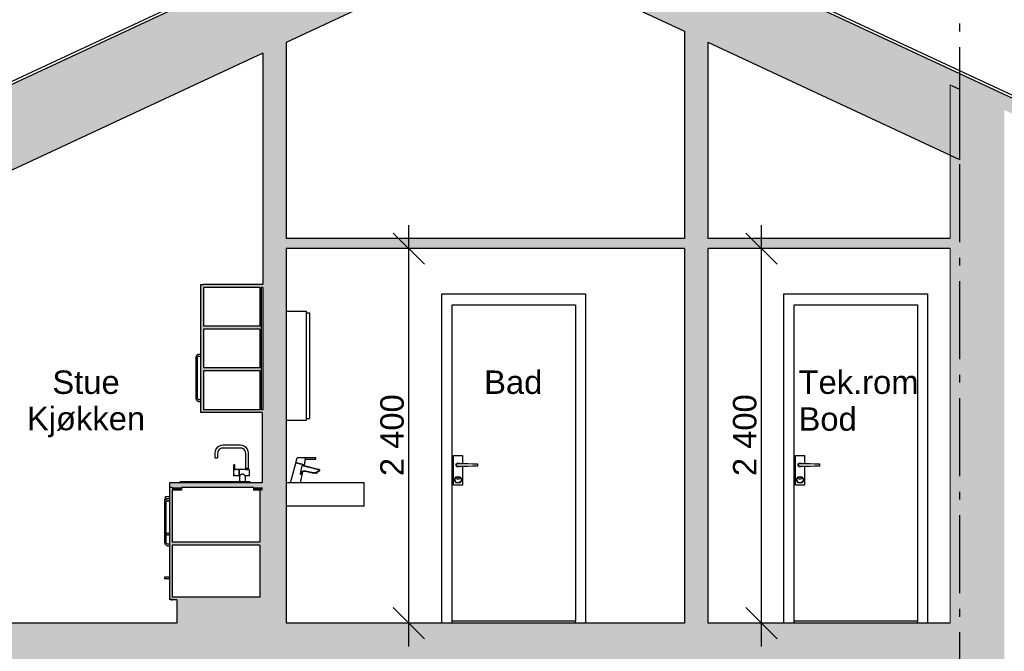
# Model space of a CAD drawing. Header units: millimetres. Extents: x 71327 to 340371, y 150071 to 223334.
# Tile 27 of 36: x 307542 to 313847, y 204354 to 208401. Entities that reach past the tile are written whole.
import ezdxf
from ezdxf.enums import TextEntityAlignment as Align

# ---------------------------------------------------------------- set-up
doc = ezdxf.new("R2010")
doc.units = ezdxf.units.MM
doc.header["$LTSCALE"] = 0.5
doc.header["$MEASUREMENT"] = 0
doc.linetypes.add('Akselinje', pattern=[1500, 1000, -200, 100, -200])
doc.linetypes.add('PLINE', pattern=[0])
for name, color, linetype in [('23-- Yttervegger (Skravur)(Nye konstruksjoner)', 7, 'Continuous'), ('23-- Yttervegger(Nye konstruksjoner)', 7, 'Continuous'), ('24-- Innervegger (Skravur)(Nye konstruksjoner)', 7, 'Continuous'), ('24-- Innervegger(Nye konstruksjoner)', 7, 'Continuous'), ('244- Vinduer_ dører_ foldevegger(Nye konstruksjoner)', 7, 'Continuous'), ('251- Frittbærende dekker (Skravur)(Nye konstruksjoner)', 7, 'Continuous'), ('251- Frittbærende dekker(Nye konstruksjoner)', 7, 'Continuous'), ('257- Systemhimlinger (Skravur)(Nye konstruksjoner)', 7, 'Continuous'), ('257- Systemhimlinger(Nye konstruksjoner)', 7, 'Continuous'), ('26-- Yttertak (Skravur)(Nye konstruksjoner)', 7, 'Continuous'), ('26-- Yttertak(Nye konstruksjoner)', 7, 'Continuous'), ('265- Gesimser_ takrenner og nedløp(Nye konstruksjoner)', 7, 'Continuous'), ('273- Kjøkkeninnredning (Skravur)(Nye konstruksjoner)', 7, 'Continuous'), ('273- Kjøkkeninnredning(Nye konstruksjoner)', 7, 'Continuous'), ('315- Utstyr for sanitærinstallasjoner(Nye konstruksjoner)', 7, 'Continuous'), ('822- Modullinjer(Nye konstruksjoner)', 7, 'Continuous'), ('838- Annen tekst(Nye konstruksjoner)', 7, 'Continuous'), ('842-M___1_100 Målsetting bygning(Nye konstruksjoner)', 7, 'Continuous')]:
    doc.layers.add(name, color=color, linetype=linetype)
doc.layers.add('236- Innvendig kledning og overflate(Nye konstruksjoner)', color=7, linetype='Continuous', lineweight=0)
doc.styles.add('GENERATED_STYLE_1', font='arial.ttf')
doc.styles.add('GENERATED_STYLE_2', font='arial.ttf')
doc.dimstyles.new('GENERATED_STYLE__1', dxfattribs={"dimtxt": 150, "dimasz": 190, "dimexe": 0.18, "dimexo": 0.0625, "dimgap": 0, "dimtad": 1, "dimdec": 0, "dimzin": 0, "dimdsep": 46, "dimtxsty": 'GENERATED_STYLE_1', "dimblk": 'ARROWHEAD_6', "dimblk1": 'ARROWHEAD_6', "dimblk2": 'ARROWHEAD_6', "dimcen": 0.09, "dimse1": 1, "dimse2": 1, "dimclrd": 256, "dimclre": 256, "dimclrt": 256, "dimadec": 1, "dimazin": 0, "dimtfac": 1, "dimtdec": 4, "dimtmove": 0, "dimatfit": 3, "dimfxl": 1, "dimtolj": 1, "dimtzin": 0, "dimarcsym": 0})

# ---------------------------------------------------------------- blocks, each defined once
blk = doc.blocks.new('Standard grid marker[7]_2', base_point=(313561.2, 210675.8))
at = {"layer": '822- Modullinjer(Nye konstruksjoner)', "linetype": 'Akselinje'}
blk.add_line((313561.2, 210475.8), (313561.2, 194352), dxfattribs=at)
at = {"layer": '822- Modullinjer(Nye konstruksjoner)', "style": 'GENERATED_STYLE_2'}
for tag, p in [('AC_MarkerText_1_0', (313561.2, 211350.8)), ('AC_MarkerText_1_1', (313561.2, 193827))]:
    blk.add_attdef(tag, text='', height=350, rotation=360, dxfattribs=at).set_placement(p, align=Align.TOP_CENTER)
blk = doc.blocks.new('*D262', base_point=(150667.5, 123334))
at = {"layer": '842-M___1_100 Målsetting bygning(Nye konstruksjoner)', "linetype": 'PLINE'}
for p, q in [((310033.4, 206934), (310033.4, 207084)), ((310133.4, 206834), (309933.4, 207034)), ((310220.9, 206934), (309845.9, 206934)), ((310033.4, 204534), (310033.4, 206934)), ((309933.4, 204634), (310133.4, 204434)), ((310220.9, 204534), (309845.9, 204534)), ((310033.4, 204384), (310033.4, 204534))]:
    blk.add_line(p, q, dxfattribs=at)
at = {"layer": '842-M___1_100 Målsetting bygning(Nye konstruksjoner)', "insert": (310003.4, 205476.6), "char_height": 150, "attachment_point": 7, "rotation": 90, "style": 'GENERATED_STYLE_1'}
blk.add_mtext('\\A1;{\\pql;\\fArial|b0|i0|c0|p0;\\W1.000000;2\xa0400}', dxfattribs=at)
blk = doc.blocks.new('ARROWHEAD_6')
at = {"linetype": 'Continuous'}
for p, q in [((-0.5, -0.5), (0.5, 0.5)), ((0, 0), (-1, 0))]:
    blk.add_line(p, q, dxfattribs=at)
blk = doc.blocks.new('*D263', base_point=(150667.5, 123334))
at = {"layer": '842-M___1_100 Målsetting bygning(Nye konstruksjoner)', "linetype": 'PLINE'}
for p, q in [((312291.9, 206934), (312291.9, 207084)), ((312391.9, 206834), (312191.9, 207034)), ((312479.4, 206934), (312104.4, 206934)), ((312291.9, 204534), (312291.9, 206934)), ((312191.9, 204634), (312391.9, 204434)), ((312479.4, 204534), (312104.4, 204534)), ((312291.9, 204384), (312291.9, 204534))]:
    blk.add_line(p, q, dxfattribs=at)
at = {"layer": '842-M___1_100 Målsetting bygning(Nye konstruksjoner)', "insert": (312261.9, 205476.6), "char_height": 150, "attachment_point": 7, "rotation": 90, "style": 'GENERATED_STYLE_1'}
blk.add_mtext('\\A1;{\\pql;\\fArial|b0|i0|c0|p0;\\W1.000000;2\xa0400}', dxfattribs=at)

msp = doc.modelspace()

# ---------------------------------------------------------------- hatches: boundary and pattern name
at = {"layer": '23-- Yttervegger (Skravur)(Nye konstruksjoner)', "linetype": 'Continuous'}
for points in [[(313501.2, 207984), (313501.2, 204534), (313514.2, 204534), (313514.2, 207977.9)], [(313514.2, 207977.9), (313514.2, 204534), (313562.2, 204534), (313562.2, 207955.5)], [(313562.2, 207955.5), (313562.2, 204534), (313760.2, 204534), (313760.2, 207863.2)], [(313760.2, 207863.2), (313760.2, 204534), (313769.2, 204534), (313769.2, 207859)], [(313769.2, 207859), (313769.2, 204534), (313792.2, 204534), (313792.2, 207848.3)], [(313792.2, 207848.3), (313792.2, 204534), (313828.2, 204534), (313828.2, 207831.5)], [(313847.2, 207822.6), (313828.2, 207831.5), (313828.2, 204534), (313847.2, 204534)], [(313561.2, 204234), (313514.2, 204234), (313514.2, 201034), (313562.2, 201034), (313562.2, 204534), (313561.2, 204534)], [(313760.2, 204534), (313562.2, 204534), (313562.2, 201034), (313760.2, 201034)], [(313769.2, 204534), (313760.2, 204534), (313760.2, 201034), (313769.2, 201034)], [(313792.2, 204534), (313769.2, 204534), (313769.2, 201034), (313792.2, 201034)], [(313828.2, 204534), (313792.2, 204534), (313792.2, 201034), (313828.2, 201034)], [(313828.2, 204534), (313828.2, 201034), (313847.2, 201034), (313847.2, 204534)]]:
    msp.add_hatch(color=256, dxfattribs=at).paths.add_polyline_path(points)
at = {"layer": '24-- Innervegger (Skravur)(Nye konstruksjoner)', "linetype": 'Continuous'}
for points in [[(311948.9, 206999), (311948.9, 208257.8), (311798.9, 208327.8), (311798.9, 206999)], [(309248.5, 204534), (309248.5, 208255.5), (309098.5, 208185.6), (309098.5, 204534)], [(311948.9, 206934), (311798.9, 206934), (311798.9, 204534), (311948.9, 204534)]]:
    msp.add_hatch(color=256, dxfattribs=at).paths.add_polyline_path(points)
at = {"layer": '251- Frittbærende dekker (Skravur)(Nye konstruksjoner)', "linetype": 'Continuous'}
msp.add_hatch(color=256, dxfattribs=at).paths.add_polyline_path([(313561.2, 204534), (305941.2, 204534), (305941.2, 204234), (313561.2, 204234)])
at = {"layer": '257- Systemhimlinger (Skravur)(Nye konstruksjoner)', "linetype": 'Continuous'}
msp.add_hatch(color=256, dxfattribs=at).paths.add_polyline_path([(309248.5, 206934), (313501.2, 206934), (313501.2, 206999), (309248.5, 206999)])
at = {"layer": '26-- Yttertak (Skravur)(Nye konstruksjoner)', "linetype": 'Continuous'}
for points in [[(305455.2, 206936.7), (310601.2, 209336.3), (310601.2, 209436.3), (305455.2, 207036.7)], [(310601.2, 209336.3), (314047.2, 207729.4), (314047.2, 207829.4), (310601.2, 209436.3)], [(305941.2, 206754), (305941.2, 206713.3), (310601.2, 208886.3), (310601.2, 209336.3), (306001.2, 207191.3), (306001.2, 206754)], [(310601.2, 208886.3), (313501.2, 207534), (313501.2, 207984), (310601.2, 209336.3)]]:
    msp.add_hatch(color=256, dxfattribs=at).paths.add_polyline_path(points)
at = {"layer": '273- Kjøkkeninnredning (Skravur)(Nye konstruksjoner)', "linetype": 'Continuous'}
for points in [[(308718.5, 205885), (308718.5, 206703), (308700.5, 206703), (308700.5, 205885)], [(308718.5, 206686), (309098.5, 206686), (309098.5, 206704), (308718.5, 206704)], [(309089.5, 205902), (309089.5, 206686), (309080.5, 206686), (309080.5, 205902)], [(308718.5, 206436.7), (308718.5, 206418.7), (309080.5, 206418.7), (309080.5, 206436.7)], [(308718.5, 206169.3), (308718.5, 206151.3), (309080.5, 206151.3), (309080.5, 206169.3)], [(308718.5, 205884), (309098.5, 205884), (309098.5, 205902), (308718.5, 205902)], [(309098.5, 205434), (309098.5, 205884), (309095.5, 205884), (309095.5, 205434)], [(308500.5, 205434), (308500.5, 205404), (309098.5, 205404), (309098.5, 205434)], [(308518.5, 204685), (308518.5, 205403), (308500.5, 205403), (308500.5, 204685)], [(308518.5, 205386), (308578.5, 205386), (308578.5, 205404), (308518.5, 205404)], [(309098.5, 205386), (309098.5, 205404), (309038.5, 205404), (309038.5, 205386)], [(309098.5, 204702), (309098.5, 205386), (309080.5, 205386), (309080.5, 204702)], [(308518.5, 205053), (308518.5, 205035), (309080.5, 205035), (309080.5, 205053)], [(308518.5, 204702), (308518.5, 204684), (309098.5, 204684), (309098.5, 204702)], [(308548.5, 204684), (308548.5, 204534), (309098.5, 204534), (309098.5, 204684)]]:
    msp.add_hatch(color=256, dxfattribs=at).paths.add_polyline_path(points)

# ---------------------------------------------------------------- linework, layer by layer
at = {"layer": '23-- Yttervegger(Nye konstruksjoner)', "linetype": 'PLINE'}
msp.add_line((313514.2, 207977.9), (313561.2, 207956), dxfattribs=at)
at = {"layer": '236- Innvendig kledning og overflate(Nye konstruksjoner)', "linetype": 'PLINE'}
for p, q in [((313501.2, 207984), (313501.2, 206999)), ((313501.2, 207984), (313514.2, 207977.9)), ((313501.2, 206934), (313501.2, 204534))]:
    msp.add_line(p, q, dxfattribs=at)
at = {"layer": '24-- Innervegger(Nye konstruksjoner)', "linetype": 'PLINE'}
for p, q in [((311798.9, 208327.8), (311798.9, 206999)), ((309248.5, 208255.5), (309248.5, 206999)), ((311948.9, 208257.8), (311948.9, 206999)), ((309098.5, 208185.6), (309098.5, 206704)), ((309248.5, 206934), (309248.5, 204534)), ((311798.9, 206934), (311798.9, 204534)), ((311948.9, 206934), (311948.9, 204534)), ((309098.5, 206686), (309098.5, 205902))]:
    msp.add_line(p, q, dxfattribs=at)
at = {"layer": '244- Vinduer_ dører_ foldevegger(Nye konstruksjoner)', "linetype": 'PLINE'}
for p, q in [((310246.2, 204534), (310246.2, 206644)), ((310246.2, 206644), (311166.2, 206644)), ((311166.2, 206644), (311166.2, 204534)), ((312436.2, 204534), (312436.2, 206644)), ((312436.2, 206644), (313356.2, 206644)), ((313356.2, 206644), (313356.2, 204534)), ((310311.2, 204548), (310311.2, 206574)), ((310311.2, 206574), (311101.2, 206574)), ((311101.2, 206574), (311101.2, 204548)), ((312501.2, 204548), (312501.2, 206574)), ((312501.2, 206574), (313291.2, 206574)), ((313291.2, 206574), (313291.2, 204548)), ((310320.7, 205608), (310377.7, 205608)), ((310320.7, 205418), (310320.7, 205608)), ((310377.7, 205608), (310377.7, 205557.9)), ((312510.7, 205608), (312567.7, 205608)), ((312510.7, 205418), (312510.7, 205608)), ((312567.7, 205608), (312567.7, 205557.9)), ((310336.2, 205548), (310337.9, 205554.5)), ((310337.9, 205541.5), (310336.2, 205548)), ((310337.2, 205548), (310338.8, 205554)), ((310338.8, 205542), (310337.2, 205548)), ((310337.9, 205554.5), (310342.7, 205559.3)), ((310338.8, 205554), (310343.2, 205558.4)), ((310339.2, 205548), (310340.5, 205553)), ((310340.5, 205543), (310339.2, 205548)), ((310340.5, 205553), (310344.2, 205556.7)), ((310342.7, 205559.3), (310349.2, 205561)), ((310343.2, 205558.4), (310349.2, 205560)), ((310344.2, 205556.7), (310349.2, 205558)), ((310349.2, 205561), (310355.7, 205559.3)), ((310349.2, 205560), (310355.2, 205558.4)), ((310349.2, 205558), (310374.2, 205558)), ((310355.2, 205558.4), (310355.6, 205558)), ((310355.7, 205559.3), (310357, 205558)), ((310374.2, 205558), (310387.6, 205557.6)), ((310387.6, 205557.6), (310414.3, 205556.8)), ((310414.3, 205556.8), (310440.7, 205556)), ((310440.7, 205556), (310466.6, 205555.2)), ((310466.6, 205555.2), (310474.7, 205555)), ((310474.7, 205555), (310474.7, 205541)), ((312526.2, 205548), (312527.9, 205554.5)), ((312527.9, 205541.5), (312526.2, 205548)), ((312527.2, 205548), (312528.8, 205554)), ((312528.8, 205542), (312527.2, 205548)), ((312527.9, 205554.5), (312532.7, 205559.3)), ((312528.8, 205554), (312533.2, 205558.4)), ((312529.2, 205548), (312530.5, 205553)), ((312530.5, 205543), (312529.2, 205548)), ((312530.5, 205553), (312534.2, 205556.7)), ((312532.7, 205559.3), (312539.2, 205561)), ((312533.2, 205558.4), (312539.2, 205560)), ((312534.2, 205556.7), (312539.2, 205558)), ((312539.2, 205561), (312545.7, 205559.3)), ((312539.2, 205560), (312545.2, 205558.4)), ((312539.2, 205558), (312564.2, 205558)), ((312545.2, 205558.4), (312545.6, 205558)), ((312545.7, 205559.3), (312547, 205558)), ((312564.2, 205558), (312577.6, 205557.6)), ((312577.6, 205557.6), (312604.3, 205556.8)), ((312604.3, 205556.8), (312630.7, 205556)), ((312630.7, 205556), (312656.6, 205555.2)), ((312656.6, 205555.2), (312664.7, 205555)), ((312664.7, 205555), (312664.7, 205541)), ((310342.7, 205536.7), (310337.9, 205541.5)), ((310343.2, 205537.6), (310338.8, 205542)), ((310344.2, 205539.3), (310340.5, 205543)), ((310349.2, 205535), (310342.7, 205536.7)), ((310349.2, 205536), (310343.2, 205537.6)), ((310349.2, 205538), (310344.2, 205539.3)), ((310374.2, 205538), (310349.2, 205538)), ((310355.2, 205537.6), (310349.2, 205536)), ((310355.7, 205536.7), (310349.2, 205535)), ((310355.6, 205538), (310355.2, 205537.6)), ((310357, 205538), (310355.7, 205536.7)), ((310387.6, 205538.4), (310374.2, 205538)), ((310377.7, 205538.1), (310377.7, 205418)), ((310414.3, 205539.2), (310387.6, 205538.4)), ((310440.7, 205540), (310414.3, 205539.2)), ((310466.6, 205540.7), (310440.7, 205540)), ((310474.7, 205541), (310466.6, 205540.7)), ((312532.7, 205536.7), (312527.9, 205541.5)), ((312533.2, 205537.6), (312528.8, 205542)), ((312534.2, 205539.3), (312530.5, 205543)), ((312539.2, 205535), (312532.7, 205536.7)), ((312539.2, 205536), (312533.2, 205537.6)), ((312539.2, 205538), (312534.2, 205539.3)), ((312564.2, 205538), (312539.2, 205538)), ((312545.2, 205537.6), (312539.2, 205536)), ((312545.7, 205536.7), (312539.2, 205535)), ((312545.6, 205538), (312545.2, 205537.6)), ((312547, 205538), (312545.7, 205536.7)), ((312577.6, 205538.4), (312564.2, 205538)), ((312567.7, 205538.1), (312567.7, 205418)), ((312604.3, 205539.2), (312577.6, 205538.4)), ((312630.7, 205540), (312604.3, 205539.2)), ((312656.6, 205540.7), (312630.7, 205540)), ((312664.7, 205541), (312656.6, 205540.7)), ((310377.7, 205418), (310320.7, 205418)), ((310327.2, 205453), (310330.1, 205464)), ((310330.1, 205442), (310327.2, 205453)), ((310329.2, 205453), (310331.9, 205463)), ((310331.9, 205443), (310329.2, 205453)), ((310330.1, 205464), (310338.2, 205472)), ((310338.2, 205433.9), (310330.1, 205442)), ((310331.9, 205463), (310339.2, 205470.3)), ((310339.2, 205435.7), (310331.9, 205443)), ((310338.2, 205472), (310349.2, 205475)), ((310349.2, 205431), (310338.2, 205433.9)), ((310339.2, 205470.3), (310349.2, 205473)), ((310349.2, 205433), (310339.2, 205435.7)), ((310341.2, 205462), (310343.5, 205467.6)), ((310343.5, 205456.3), (310341.2, 205462)), ((310342.2, 205462), (310344.3, 205466.9)), ((310344.3, 205457), (310342.2, 205462)), ((310343.5, 205467.6), (310349.2, 205470)), ((310349.2, 205454), (310343.5, 205456.3)), ((310344.3, 205466.9), (310349.2, 205469)), ((310349.2, 205455), (310344.3, 205457)), ((310349.2, 205475), (310360.2, 205472)), ((310349.2, 205473), (310359.2, 205470.3)), ((310349.2, 205470), (310354.9, 205467.6)), ((310349.2, 205469), (310354.2, 205466.9)), ((310354.2, 205457), (310349.2, 205455)), ((310354.9, 205456.3), (310349.2, 205454)), ((310359.2, 205435.7), (310349.2, 205433)), ((310360.2, 205433.9), (310349.2, 205431)), ((310354.2, 205466.9), (310356.2, 205462)), ((310356.2, 205462), (310354.2, 205457)), ((310354.9, 205467.6), (310357.2, 205462)), ((310357.2, 205462), (310354.9, 205456.3)), ((310359.2, 205470.3), (310366.5, 205463)), ((310366.5, 205443), (310359.2, 205435.7)), ((310360.2, 205472), (310368.3, 205464)), ((310368.3, 205442), (310360.2, 205433.9)), ((310366.5, 205463), (310369.2, 205453)), ((310369.2, 205453), (310366.5, 205443)), ((310368.3, 205464), (310371.2, 205453)), ((310371.2, 205453), (310368.3, 205442)), ((312567.7, 205418), (312510.7, 205418)), ((312517.2, 205453), (312520.1, 205464)), ((312520.1, 205442), (312517.2, 205453)), ((312519.2, 205453), (312521.9, 205463)), ((312521.9, 205443), (312519.2, 205453)), ((312520.1, 205464), (312528.2, 205472)), ((312528.2, 205433.9), (312520.1, 205442)), ((312521.9, 205463), (312529.2, 205470.3)), ((312529.2, 205435.7), (312521.9, 205443)), ((312528.2, 205472), (312539.2, 205475)), ((312539.2, 205431), (312528.2, 205433.9)), ((312529.2, 205470.3), (312539.2, 205473)), ((312539.2, 205433), (312529.2, 205435.7)), ((312531.2, 205462), (312533.5, 205467.6)), ((312533.5, 205456.3), (312531.2, 205462)), ((312532.2, 205462), (312534.3, 205466.9)), ((312534.3, 205457), (312532.2, 205462)), ((312533.5, 205467.6), (312539.2, 205470)), ((312539.2, 205454), (312533.5, 205456.3)), ((312534.3, 205466.9), (312539.2, 205469)), ((312539.2, 205455), (312534.3, 205457)), ((312539.2, 205475), (312550.2, 205472)), ((312539.2, 205473), (312549.2, 205470.3)), ((312539.2, 205470), (312544.9, 205467.6)), ((312539.2, 205469), (312544.2, 205466.9)), ((312544.2, 205457), (312539.2, 205455)), ((312544.9, 205456.3), (312539.2, 205454)), ((312549.2, 205435.7), (312539.2, 205433)), ((312550.2, 205433.9), (312539.2, 205431)), ((312544.2, 205466.9), (312546.2, 205462)), ((312546.2, 205462), (312544.2, 205457)), ((312544.9, 205467.6), (312547.2, 205462)), ((312547.2, 205462), (312544.9, 205456.3)), ((312549.2, 205470.3), (312556.5, 205463)), ((312556.5, 205443), (312549.2, 205435.7)), ((312550.2, 205472), (312558.3, 205464)), ((312558.3, 205442), (312550.2, 205433.9)), ((312556.5, 205463), (312559.2, 205453)), ((312559.2, 205453), (312556.5, 205443)), ((312558.3, 205464), (312561.2, 205453)), ((312561.2, 205453), (312558.3, 205442)), ((311101.2, 204548), (310311.2, 204548)), ((310311.2, 204534), (310311.2, 204548)), ((311101.2, 204534), (311101.2, 204548)), ((313291.2, 204548), (312501.2, 204548)), ((312501.2, 204534), (312501.2, 204548)), ((313291.2, 204534), (313291.2, 204548))]:
    msp.add_line(p, q, dxfattribs=at)
at = {"layer": '251- Frittbærende dekker(Nye konstruksjoner)', "linetype": 'PLINE'}
for p, q in [((308548.5, 204534), (306001.2, 204534)), ((311798.9, 204534), (309248.5, 204534)), ((313501.2, 204534), (311948.9, 204534))]:
    msp.add_line(p, q, dxfattribs=at)
at = {"layer": '257- Systemhimlinger(Nye konstruksjoner)', "linetype": 'PLINE'}
for p, q in [((311798.9, 206999), (309248.5, 206999)), ((313501.2, 206999), (311948.9, 206999)), ((311798.9, 206934), (309248.5, 206934)), ((313501.2, 206934), (311948.9, 206934))]:
    msp.add_line(p, q, dxfattribs=at)
at = {"layer": '26-- Yttertak(Nye konstruksjoner)', "linetype": 'PLINE'}
for p, q in [((310601.2, 209436.3), (305455.2, 207036.7)), ((310601.2, 209436.3), (314047.2, 207829.4)), ((310601.2, 208886.3), (309248.5, 208255.5)), ((310601.2, 208886.3), (311798.9, 208327.8)), ((311948.9, 208257.8), (313561.2, 207506)), ((309098.5, 208185.6), (305941.2, 206713.3)), ((313561.2, 207956), (313561.2, 207506))]:
    msp.add_line(p, q, dxfattribs=at)
at = {"layer": '265- Gesimser_ takrenner og nedløp(Nye konstruksjoner)', "linetype": 'PLINE'}
for p, q in [((310601.2, 209455.4), (305425.9, 207042.1)), ((310601.4, 209455.4), (314078.7, 207833.9))]:
    msp.add_line(p, q, dxfattribs=at)
at = {"layer": '273- Kjøkkeninnredning(Nye konstruksjoner)', "linetype": 'PLINE'}
for p, q in [((308700.5, 206703), (308700.5, 205885)), ((308718.5, 206703), (308700.5, 206703)), ((308718.5, 206704), (308718.5, 206703)), ((309098.5, 206704), (308718.5, 206704)), ((308718.5, 206686), (308718.5, 206436.7)), ((309080.5, 206686), (308718.5, 206686)), ((309080.5, 206686), (309080.5, 206436.7)), ((309089.5, 206686), (309089.5, 205902)), ((309098.5, 206686), (309089.5, 206686)), ((309080.5, 206436.7), (308718.5, 206436.7)), ((308718.5, 206418.7), (308718.5, 206169.3)), ((309080.5, 206418.7), (308718.5, 206418.7)), ((309080.5, 206418.7), (309080.5, 206169.3)), ((308670.8, 206239.6), (308670.5, 206236.1)), ((308670.8, 206238.5), (308670.5, 206235)), ((308671.8, 206243), (308670.8, 206239.6)), ((308671.8, 206241.8), (308670.8, 206238.5)), ((308673.2, 206246.1), (308671.8, 206243)), ((308673.2, 206245), (308671.8, 206241.8)), ((308675.2, 206249), (308673.2, 206246.1)), ((308675.2, 206247.8), (308673.2, 206245)), ((308677.7, 206251.4), (308675.2, 206249)), ((308677.7, 206250.3), (308675.2, 206247.8)), ((308680.5, 206253.4), (308677.7, 206251.4)), ((308680.5, 206252.3), (308677.7, 206250.3)), ((308683.7, 206254.9), (308680.5, 206253.4)), ((308683.7, 206253.8), (308680.5, 206252.3)), ((308680.7, 206236.7), (308681.1, 206238.4)), ((308681.1, 206238.4), (308681.9, 206240)), ((308681.9, 206240), (308682.9, 206241.4)), ((308682.9, 206241.4), (308684.1, 206242.7)), ((308687.1, 206255.8), (308683.7, 206254.9)), ((308687.1, 206254.7), (308683.7, 206253.8)), ((308684.1, 206242.7), (308685.5, 206243.7)), ((308685.5, 206243.7), (308687.1, 206244.4)), ((308690.5, 206256.1), (308687.1, 206255.8)), ((308690.5, 206255), (308687.1, 206254.7)), ((308687.1, 206244.4), (308688.8, 206244.8)), ((308688.8, 206244.8), (308690.5, 206245)), ((308700.5, 206256.1), (308690.5, 206256.1)), ((308700.5, 206255), (308690.5, 206255)), ((308690.5, 206245), (308700.5, 206245)), ((308670.5, 206236.1), (308670.5, 206235)), ((308670.5, 206235), (308670.5, 205975)), ((308680.5, 206235), (308680.7, 206236.7)), ((308680.5, 205975), (308680.5, 206235)), ((309080.5, 206169.3), (308718.5, 206169.3)), ((308718.5, 206151.3), (308718.5, 205902)), ((309080.5, 206151.3), (308718.5, 206151.3)), ((309080.5, 206151.3), (309080.5, 205902)), ((308670.5, 205975), (308670.8, 205971.5)), ((308670.8, 205971.5), (308671.8, 205968.2)), ((308671.8, 205968.2), (308673.2, 205965)), ((308673.2, 205965), (308675.2, 205962.1)), ((308675.2, 205962.1), (308677.7, 205959.7)), ((308677.7, 205959.7), (308680.5, 205957.7)), ((308680.7, 205974.4), (308680.5, 205976.1)), ((308680.7, 205973.3), (308680.5, 205975)), ((308680.5, 205957.7), (308683.7, 205956.2)), ((308681.1, 205972.7), (308680.7, 205974.4)), ((308681.1, 205971.6), (308680.7, 205973.3)), ((308681.9, 205971.1), (308681.1, 205972.7)), ((308681.9, 205970), (308681.1, 205971.6)), ((308682.9, 205969.7), (308681.9, 205971.1)), ((308682.9, 205968.6), (308681.9, 205970)), ((308684.1, 205968.5), (308682.9, 205969.7)), ((308684.1, 205967.3), (308682.9, 205968.6)), ((308683.7, 205956.2), (308687.1, 205955.3)), ((308685.5, 205967.5), (308684.1, 205968.5)), ((308685.5, 205966.3), (308684.1, 205967.3)), ((308687.1, 205966.7), (308685.5, 205967.5)), ((308687.1, 205965.6), (308685.5, 205966.3)), ((308688.8, 205966.3), (308687.1, 205966.7)), ((308688.8, 205965.1), (308687.1, 205965.6)), ((308687.1, 205955.3), (308690.5, 205955)), ((308690.5, 205966.1), (308688.8, 205966.3)), ((308690.5, 205965), (308688.8, 205965.1)), ((308700.5, 205966.1), (308690.5, 205966.1)), ((308700.5, 205965), (308690.5, 205965)), ((308690.5, 205955), (308700.5, 205955)), ((308718.5, 205885), (308700.5, 205885)), ((309080.5, 205902), (308718.5, 205902)), ((308718.5, 205885), (308718.5, 205884)), ((309095.5, 205884), (308718.5, 205884)), ((309098.5, 205902), (309089.5, 205902)), ((309095.5, 205884), (309095.5, 205434)), ((308829.3, 205672.3), (308817, 205667.2)), ((308842, 205674), (308829.3, 205672.3)), ((308957.1, 205674), (308842, 205674)), ((308969.8, 205672.3), (308957.1, 205674)), ((308982.1, 205667.2), (308969.8, 205672.3)), ((308793.2, 205636.2), (308791.5, 205623.6)), ((308791.5, 205623.6), (308791.5, 205593)), ((308798.3, 205648.5), (308793.2, 205636.2)), ((308806.4, 205659.1), (308798.3, 205648.5)), ((308817, 205667.2), (308806.4, 205659.1)), ((308810.7, 205631.5), (308809.5, 205622.4)), ((308809.5, 205622.4), (308809.5, 205593)), ((308814, 205639.5), (308810.7, 205631.5)), ((308819.3, 205646.3), (308814, 205639.5)), ((308826.1, 205651.5), (308819.3, 205646.3)), ((308834, 205654.8), (308826.1, 205651.5)), ((308843.1, 205656), (308834, 205654.8)), ((308956, 205656), (308843.1, 205656)), ((308965.1, 205654.8), (308956, 205656)), ((308973, 205651.5), (308965.1, 205654.8)), ((308979.8, 205646.3), (308973, 205651.5)), ((308985.1, 205639.5), (308979.8, 205646.3)), ((308992.7, 205659.1), (308982.1, 205667.2)), ((308988.3, 205631.5), (308985.1, 205639.5)), ((308989.5, 205622.4), (308988.3, 205631.5)), ((308989.5, 205525), (308989.5, 205622.4)), ((309000.8, 205648.5), (308992.7, 205659.1)), ((309005.9, 205636.2), (309000.8, 205648.5)), ((309007.5, 205623.6), (309005.9, 205636.2)), ((309007.5, 205525), (309007.5, 205623.6)), ((308791.5, 205593), (308791.7, 205593)), ((308791.7, 205593), (308792, 205593)), ((308792, 205593), (308792.7, 205593)), ((308792.7, 205593), (308793.5, 205593)), ((308793.5, 205593), (308794.6, 205593)), ((308794.6, 205593), (308795.9, 205593)), ((308795.9, 205593), (308797.3, 205593)), ((308797.3, 205593), (308798.8, 205593)), ((308798.8, 205593), (308800.4, 205593)), ((308800.4, 205593), (308802, 205593)), ((308802, 205593), (308803.5, 205593)), ((308803.5, 205593), (308804.9, 205593)), ((308804.9, 205593), (308806.2, 205593)), ((308806.2, 205593), (308807.3, 205593)), ((308807.3, 205593), (308808.3, 205593)), ((308808.3, 205593), (308808.9, 205593)), ((308808.9, 205593), (308809.4, 205593)), ((308809.4, 205593), (308809.5, 205593)), ((308913.5, 205519), (308913.5, 205549)), ((308913.8, 205549), (308913.6, 205549)), ((308914, 205549), (308913.8, 205549)), ((308914.4, 205549), (308914, 205549)), ((308914.8, 205549), (308914.4, 205549)), ((308915.3, 205549), (308914.8, 205549)), ((308915.8, 205549), (308915.3, 205549)), ((308916.4, 205549), (308915.8, 205549)), ((308917, 205549), (308916.4, 205549)), ((308917.7, 205549), (308917, 205549)), ((308918.2, 205549), (308917.7, 205549)), ((308918.8, 205549), (308918.2, 205549)), ((308919.3, 205549), (308918.8, 205549)), ((308919.7, 205549), (308919.3, 205549)), ((308920.1, 205549), (308919.7, 205549)), ((308920.3, 205549), (308920.1, 205549)), ((308920.5, 205549), (308920.3, 205549)), ((308920.5, 205519), (308920.5, 205549)), ((308913.5, 205519), (308911.5, 205519)), ((308911.5, 205519), (308911.5, 205518.7)), ((308911.5, 205518.7), (308911.5, 205518.4)), ((308911.5, 205518.4), (308911.5, 205518)), ((308923.5, 205518.4), (308911.5, 205518.4)), ((308911.5, 205518), (308911.5, 205517.8)), ((308911.5, 205518), (308923.5, 205518)), ((308911.5, 205517.8), (308911.5, 205516.3)), ((308911.5, 205516.3), (308911.5, 205514.3)), ((308911.5, 205514.3), (308911.5, 205511.8)), ((308911.5, 205511.8), (308911.5, 205509)), ((308911.5, 205509), (308911.5, 205505.8)), ((308911.5, 205505.8), (308911.5, 205502.5)), ((308911.5, 205502.5), (308911.5, 205499)), ((308911.5, 205499), (308911.5, 205495.5)), ((308911.5, 205495.5), (308911.5, 205492.2)), ((308911.5, 205492.2), (308911.5, 205489)), ((308911.5, 205489), (308911.5, 205486.1)), ((308911.5, 205486.1), (308911.5, 205483.7)), ((308911.5, 205483.7), (308911.5, 205481.7)), ((308911.5, 205481.7), (308911.5, 205480.2)), ((308913.8, 205519), (308913.6, 205519)), ((308914, 205518.9), (308913.8, 205519)), ((308914.4, 205518.9), (308914, 205518.9)), ((308914.8, 205518.8), (308914.4, 205518.9)), ((308915.3, 205518.8), (308914.8, 205518.8)), ((308915.8, 205518.7), (308915.3, 205518.8)), ((308916.4, 205518.7), (308915.8, 205518.7)), ((308917, 205518.7), (308916.4, 205518.7)), ((308917.7, 205518.7), (308917, 205518.7)), ((308918.2, 205518.7), (308917.7, 205518.7)), ((308918.8, 205518.8), (308918.2, 205518.7)), ((308919.3, 205518.8), (308918.8, 205518.8)), ((308919.7, 205518.9), (308919.3, 205518.8)), ((308920.1, 205518.9), (308919.7, 205518.9)), ((308920.3, 205519), (308920.1, 205518.9)), ((308920.5, 205519), (308920.3, 205519)), ((308946.5, 205519), (308920.5, 205519)), ((308923.5, 205518), (308923.5, 205518.4)), ((308946.5, 205519), (308946.5, 205518.7)), ((308946.5, 205518.7), (308946.5, 205517.8)), ((308946.5, 205517.8), (308946.5, 205516.3)), ((308946.5, 205516.3), (308946.5, 205514.3)), ((308946.5, 205514.3), (308946.5, 205511.8)), ((308946.5, 205511.8), (308946.5, 205509)), ((308946.5, 205509), (308946.5, 205505.8)), ((308946.5, 205505.8), (308946.5, 205502.5)), ((308946.5, 205502.5), (308946.5, 205499)), ((308946.5, 205499), (308946.5, 205495.5)), ((308946.5, 205495.5), (308946.5, 205492.2)), ((308946.5, 205492.2), (308946.5, 205489)), ((308946.5, 205489), (308946.5, 205486.1)), ((308946.5, 205486.1), (308946.5, 205483.7)), ((308946.5, 205483.7), (308946.5, 205481.7)), ((308946.5, 205481.7), (308946.5, 205480.2)), ((308947.5, 205519), (308947.5, 205518.9)), ((308990.5, 205519), (308947.5, 205519)), ((308947.5, 205518.9), (308947.5, 205518.5)), ((308947.5, 205518.5), (308947.5, 205517.8)), ((308947.5, 205517.8), (308947.5, 205516.9)), ((308947.5, 205516.9), (308947.5, 205515.7)), ((308947.5, 205515.7), (308947.5, 205514.3)), ((308947.5, 205514.3), (308947.5, 205512.7)), ((308947.5, 205512.7), (308947.5, 205510.9)), ((308947.5, 205510.9), (308947.5, 205509)), ((308947.5, 205509), (308947.5, 205506.9)), ((308947.5, 205506.9), (308947.5, 205504.7)), ((308947.5, 205504.7), (308947.5, 205502.5)), ((308947.5, 205502.5), (308947.5, 205500.2)), ((308947.5, 205500.2), (308947.5, 205497.8)), ((308947.5, 205497.8), (308947.5, 205495.5)), ((308947.5, 205495.5), (308947.5, 205493.3)), ((308947.5, 205493.3), (308947.5, 205491.1)), ((308947.5, 205491.1), (308947.5, 205489)), ((308947.5, 205489), (308947.5, 205487)), ((308947.5, 205487), (308947.5, 205485.3)), ((308947.5, 205485.3), (308947.5, 205483.7)), ((308947.5, 205483.7), (308947.5, 205482.3)), ((308947.5, 205482.3), (308947.5, 205481.1)), ((308947.5, 205481.1), (308947.5, 205480.2)), ((308951.4, 205480.2), (308952, 205480.8)), ((308952, 205480.8), (308952.4, 205481.1)), ((308952.4, 205481.1), (308953.1, 205481.8)), ((308953.1, 205481.8), (308953.7, 205482.3)), ((308953.7, 205482.3), (308954.4, 205482.9)), ((308954.4, 205482.9), (308955.2, 205483.7)), ((308955.2, 205483.7), (308955.8, 205484.2)), ((308955.8, 205484.2), (308957.1, 205485.3)), ((308957.1, 205485.3), (308957.5, 205485.6)), ((308957.5, 205485.6), (308959.3, 205487)), ((308959.3, 205487), (308961.2, 205488.4)), ((308961.2, 205488.4), (308963.2, 205489.7)), ((308963.2, 205489.7), (308965.3, 205490.7)), ((308965.3, 205490.7), (308967.5, 205491.3)), ((308967.5, 205491.3), (308969.6, 205491.3)), ((308969.6, 205491.3), (308971.8, 205490.7)), ((308971.8, 205490.7), (308973.8, 205489.7)), ((308973.8, 205489.7), (308975.9, 205488.4)), ((308975.9, 205488.4), (308977.8, 205487)), ((308977.8, 205487), (308979.6, 205485.6)), ((308979.6, 205485.6), (308980, 205485.3)), ((308980, 205485.3), (308981.2, 205484.2)), ((308981.2, 205484.2), (308981.8, 205483.7)), ((308981.8, 205483.7), (308982.7, 205482.9)), ((308982.7, 205482.9), (308983.4, 205482.3)), ((308983.4, 205482.3), (308984, 205481.8)), ((308984, 205481.8), (308984.7, 205481.1)), ((308984.7, 205481.1), (308985.1, 205480.8)), ((308985.1, 205480.8), (308985.7, 205480.2)), ((308989.7, 205525), (308989.5, 205525)), ((308990.1, 205525), (308989.7, 205525)), ((308990.7, 205525), (308990.1, 205525)), ((308990.5, 205519), (308990.5, 205525)), ((308990.7, 205518.9), (308990.5, 205519)), ((308991.6, 205525), (308990.7, 205525)), ((308990.9, 205518.9), (308990.7, 205518.9)), ((308991.6, 205518.6), (308991, 205518.8)), ((308992.8, 205525), (308991.6, 205525)), ((308992.4, 205518.3), (308991.6, 205518.6)), ((308993.4, 205518), (308992.4, 205518.3)), ((308994, 205525), (308992.8, 205525)), ((308994.5, 205517.8), (308993.4, 205518)), ((308995.5, 205525), (308994, 205525)), ((308995.8, 205517.5), (308994.5, 205517.8)), ((308997, 205525), (308995.5, 205525)), ((308997.2, 205517.4), (308995.8, 205517.5)), ((308998.5, 205525), (308997, 205525)), ((308998.5, 205517.3), (308997.2, 205517.4)), ((309000.1, 205525), (308998.5, 205525)), ((308999.9, 205517.4), (308998.5, 205517.3)), ((309001.3, 205517.5), (308999.9, 205517.4)), ((309001.6, 205525), (309000.1, 205525)), ((309002.5, 205517.8), (309001.3, 205517.5)), ((309003, 205525), (309001.6, 205525)), ((309003.7, 205518), (309002.5, 205517.8)), ((309004.3, 205525), (309003, 205525)), ((309004.7, 205518.3), (309003.7, 205518)), ((309005.4, 205525), (309004.3, 205525)), ((309005.5, 205518.6), (309004.7, 205518.3)), ((309006.3, 205525), (309005.4, 205525)), ((309006.1, 205518.8), (309005.5, 205518.6)), ((309006.4, 205518.9), (309006.2, 205518.9)), ((309007, 205525), (309006.3, 205525)), ((309006.5, 205519), (309006.4, 205518.9)), ((309006.5, 205519), (309006.5, 205525)), ((309012.5, 205519), (309006.5, 205519)), ((309007.4, 205525), (309007, 205525)), ((309007.5, 205525), (309007.4, 205525)), ((309012.5, 205519), (309012.5, 205518.9)), ((309012.5, 205518.9), (309012.5, 205518.5)), ((309012.5, 205518.5), (309012.5, 205517.8)), ((309012.5, 205517.8), (309012.5, 205516.9)), ((309012.5, 205516.9), (309012.5, 205515.7)), ((309012.5, 205515.7), (309012.5, 205514.3)), ((309012.5, 205514.3), (309012.5, 205512.7)), ((309012.5, 205512.7), (309012.5, 205510.9)), ((309012.5, 205510.9), (309012.5, 205509)), ((309012.5, 205509), (309012.5, 205506.9)), ((309012.5, 205506.9), (309012.5, 205504.7)), ((309012.5, 205504.7), (309012.5, 205502.5)), ((309012.5, 205502.5), (309012.5, 205500.2)), ((309012.5, 205500.2), (309012.5, 205497.8)), ((309012.5, 205497.8), (309012.5, 205495.5)), ((309012.5, 205495.5), (309012.5, 205493.3)), ((309012.5, 205493.3), (309012.5, 205491.1)), ((309012.5, 205491.1), (309012.5, 205489)), ((309012.5, 205489), (309012.5, 205487)), ((309012.5, 205487), (309012.5, 205485.3)), ((309012.5, 205485.3), (309012.5, 205483.7)), ((309012.5, 205483.7), (309012.5, 205482.3)), ((309012.5, 205482.3), (309012.5, 205481.1)), ((309012.5, 205481.1), (309012.5, 205480.2)), ((308500.5, 205434), (308500.5, 205404)), ((309095.5, 205434), (308500.5, 205434)), ((308568.8, 205439), (308568.5, 205439)), ((308569.8, 205439), (308568.8, 205439)), ((308571.2, 205439), (308569.8, 205439)), ((308573.2, 205439), (308571.2, 205439)), ((308575.7, 205439), (308573.2, 205439)), ((308578.5, 205439), (308575.7, 205439)), ((308581.7, 205439), (308578.5, 205439)), ((308585.1, 205439), (308581.7, 205439)), ((308588.5, 205439), (308585.1, 205439)), ((308998.5, 205439), (308588.5, 205439)), ((308911.5, 205480.2), (308911.5, 205480)), ((308911.5, 205480), (308911.5, 205479.6)), ((308923.5, 205480), (308911.5, 205480)), ((308911.5, 205479.6), (308911.5, 205479.3)), ((308911.5, 205479.6), (308923.5, 205479.6)), ((308911.5, 205479.3), (308911.5, 205479)), ((308946.5, 205479), (308911.5, 205479)), ((308923.5, 205479.6), (308923.5, 205480)), ((308946.5, 205480.2), (308946.5, 205479.3)), ((308946.5, 205479.3), (308946.5, 205479)), ((308947.5, 205480.2), (308947.5, 205479.5)), ((308947.5, 205479.5), (308947.5, 205479.1)), ((308947.5, 205479.1), (308947.5, 205479)), ((308950, 205479), (308947.5, 205479)), ((308950, 205479), (308950.2, 205479.1)), ((308950, 205479), (308950, 205439)), ((308950.2, 205479.1), (308950.5, 205479.5)), ((308950.5, 205479.5), (308950.6, 205479.5)), ((308950.6, 205479.5), (308951.2, 205480)), ((308951.2, 205480), (308951.4, 205480.2)), ((308985.7, 205480.2), (308985.9, 205480)), ((308985.9, 205480), (308986.5, 205479.5)), ((308986.5, 205479.5), (308986.5, 205479.5)), ((308986.5, 205479.5), (308986.9, 205479.1)), ((308986.9, 205479.1), (308987, 205479)), ((308987, 205479), (308987, 205439)), ((309012.5, 205479), (308987, 205479)), ((309002, 205439), (308998.5, 205439)), ((309005.4, 205439), (309002, 205439)), ((309008.5, 205439), (309005.4, 205439)), ((309011.4, 205439), (309008.5, 205439)), ((309013.9, 205439), (309011.4, 205439)), ((309012.5, 205480.2), (309012.5, 205479.5)), ((309012.5, 205479.5), (309012.5, 205479.1)), ((309012.5, 205479.1), (309012.5, 205479)), ((309015.9, 205439), (309013.9, 205439)), ((309017.3, 205439), (309015.9, 205439)), ((309018.2, 205439), (309017.3, 205439)), ((309018.5, 205439), (309018.2, 205439)), ((308518.5, 205404), (308500.5, 205404)), ((308500.5, 205403), (308500.5, 204685)), ((308518.5, 205403), (308500.5, 205403)), ((308510.5, 205403), (308510.5, 205404)), ((308518.5, 205404), (308518.5, 205403)), ((308518.5, 205386), (308518.5, 205053)), ((308578.5, 205386), (308518.5, 205386)), ((308578.5, 205404), (308578.5, 205386)), ((309038.5, 205404), (308578.5, 205404)), ((309038.5, 205404), (309038.5, 205386)), ((309080.5, 205386), (309038.5, 205386)), ((309080.5, 205386), (309080.5, 205053)), ((308470.5, 205329), (308470.8, 205329)), ((308470.5, 205329), (308470.5, 205319)), ((308470.5, 205319), (308470.8, 205319)), ((308470.8, 205314), (308470.5, 205310.6)), ((308470.5, 205310.6), (308470.5, 205050.6)), ((308470.8, 205329), (308471.8, 205329)), ((308470.8, 205319), (308471.8, 205319)), ((308471.8, 205317.4), (308470.8, 205314)), ((308471.8, 205329), (308473.2, 205329)), ((308473.2, 205320.6), (308471.8, 205317.4)), ((308471.8, 205319), (308472.5, 205319)), ((308473.2, 205329), (308475.2, 205329)), ((308475.2, 205323.4), (308473.2, 205320.6)), ((308475.2, 205329), (308477.7, 205329)), ((308477.7, 205325.9), (308475.2, 205323.4)), ((308475.5, 205345), (308477.6, 205345)), ((308475.5, 205333), (308475.5, 205345)), ((308475.5, 205333), (308477.6, 205333)), ((308477.6, 205345), (308483, 205345)), ((308477.6, 205333), (308483, 205333)), ((308477.7, 205329), (308480.5, 205329)), ((308480.5, 205327.9), (308477.7, 205325.9)), ((308483.7, 205329.3), (308480.5, 205327.9)), ((308480.5, 205329), (308482.9, 205329)), ((308480.5, 205310.6), (308480.7, 205312.3)), ((308480.5, 205050.6), (308480.5, 205310.6)), ((308480.7, 205312.3), (308481.1, 205314)), ((308481.1, 205314), (308481.9, 205315.6)), ((308481.9, 205315.6), (308482.9, 205317)), ((308482.9, 205317), (308484.1, 205318.2)), ((308483, 205345), (308490.5, 205345)), ((308483, 205333), (308490.5, 205333)), ((308487.1, 205330.2), (308483.7, 205329.3)), ((308484.1, 205318.2), (308485.5, 205319.2)), ((308485.2, 205319), (308487.1, 205319)), ((308485.5, 205319.2), (308487.1, 205319.9)), ((308490.5, 205330.6), (308487.1, 205330.2)), ((308487.1, 205319.9), (308488.8, 205320.4)), ((308487.1, 205319), (308490.5, 205319)), ((308488.8, 205320.4), (308490.5, 205320.6)), ((308490.5, 205345), (308500.5, 205345)), ((308490.5, 205333), (308500.5, 205333)), ((308500.5, 205330.6), (308490.5, 205330.6)), ((308490.5, 205320.6), (308500.5, 205320.6)), ((308490.5, 205319), (308500.5, 205319)), ((308483.7, 205109), (308480.5, 205109)), ((308487.1, 205109), (308483.7, 205109)), ((308490.5, 205109), (308487.1, 205109)), ((308500.5, 205109), (308490.5, 205109)), ((308470.5, 205050.6), (308470.8, 205047.1)), ((308470.8, 205047.1), (308471.8, 205043.7)), ((308471.8, 205043.7), (308473.2, 205040.6)), ((308473.2, 205040.6), (308475.2, 205037.7)), ((308483.7, 205099), (308480.5, 205099)), ((308480.7, 205048.8), (308480.5, 205050.6)), ((308481.1, 205047.1), (308480.7, 205048.8)), ((308481.9, 205045.6), (308481.1, 205047.1)), ((308482.9, 205044.1), (308481.9, 205045.6)), ((308484.1, 205042.9), (308482.9, 205044.1)), ((308487.1, 205099), (308483.7, 205099)), ((308485.5, 205041.9), (308484.1, 205042.9)), ((308487.1, 205041.2), (308485.5, 205041.9)), ((308490.5, 205099), (308487.1, 205099)), ((308488.8, 205040.7), (308487.1, 205041.2)), ((308490.5, 205040.6), (308488.8, 205040.7)), ((308500.5, 205099), (308490.5, 205099)), ((308500.5, 205040.6), (308490.5, 205040.6)), ((309080.5, 205053), (308518.5, 205053)), ((308475.2, 205037.7), (308477.7, 205035.2)), ((308477.7, 205035.2), (308480.5, 205033.2)), ((308480.5, 205033.2), (308483.7, 205031.8)), ((308483.7, 205031.8), (308487.1, 205030.9)), ((308487.1, 205030.9), (308490.5, 205030.6)), ((308490.5, 205030.6), (308500.5, 205030.6)), ((308518.5, 205035), (308518.5, 204702)), ((309080.5, 205035), (308518.5, 205035)), ((309080.5, 205035), (309080.5, 204702)), ((308470.8, 204829), (308470.5, 204829)), ((308470.5, 204829), (308470.5, 204819)), ((308470.8, 204819), (308470.5, 204819)), ((308471.8, 204829), (308470.8, 204829)), ((308471.8, 204819), (308470.8, 204819)), ((308473.2, 204829), (308471.8, 204829)), ((308473.2, 204819), (308471.8, 204819)), ((308475.2, 204829), (308473.2, 204829)), ((308475.2, 204819), (308473.2, 204819)), ((308477.7, 204829), (308475.2, 204829)), ((308477.7, 204819), (308475.2, 204819)), ((308480.5, 204829), (308477.7, 204829)), ((308480.5, 204819), (308477.7, 204819)), ((308483.7, 204829), (308480.5, 204829)), ((308483.7, 204819), (308480.5, 204819)), ((308487.1, 204829), (308483.7, 204829)), ((308487.1, 204819), (308483.7, 204819)), ((308490.5, 204829), (308487.1, 204829)), ((308490.5, 204819), (308487.1, 204819)), ((308500.5, 204829), (308490.5, 204829)), ((308500.5, 204819), (308490.5, 204819)), ((308518.5, 204685), (308500.5, 204685)), ((308510.5, 204684), (308510.5, 204685)), ((308510.5, 204684), (308518.5, 204684)), ((309080.5, 204702), (308518.5, 204702)), ((308518.5, 204685), (308518.5, 204684)), ((308548.5, 204684), (308518.5, 204684)), ((308548.5, 204684), (308548.5, 204534))]:
    msp.add_line(p, q, dxfattribs=at)
at = {"layer": '315- Utstyr for sanitærinstallasjoner(Nye konstruksjoner)', "linetype": 'PLINE'}
for p, q in [((309248.5, 206534), (309378.5, 206534)), ((309378.5, 205834), (309378.5, 206534)), ((309378.5, 206522.5), (309398.5, 206522.5)), ((309398.5, 206522.5), (309398.5, 205845.5)), ((309248.5, 205834), (309378.5, 205834)), ((309378.5, 205845.5), (309398.5, 205845.5)), ((309276.5, 205434), (309309.4, 205560.3)), ((309309.4, 205560.3), (309311.8, 205561.8)), ((309313.2, 205559.4), (309309.4, 205560.3)), ((309309.9, 205562.2), (309319.2, 205594)), ((309313.7, 205561.3), (309309.9, 205562.2)), ((309323.3, 205556.9), (309313.2, 205559.4)), ((309323.8, 205558.9), (309313.7, 205561.3)), ((309322.9, 205594), (309319.2, 205594)), ((309333.2, 205594), (309322.9, 205594)), ((309337.3, 205553.6), (309323.3, 205556.9)), ((309337.7, 205555.5), (309323.8, 205558.9)), ((309347, 205594), (309333.2, 205594)), ((309351.2, 205550.3), (309337.3, 205553.6)), ((309351.6, 205552.2), (309337.7, 205555.5)), ((309340, 205491.4), (309351.2, 205544.1)), ((309360.6, 205594), (309347, 205594)), ((309361.4, 205547.8), (309351.2, 205550.3)), ((309351.2, 205544.1), (309351.4, 205544.8)), ((309351.2, 205544.1), (309455.6, 205519)), ((309351.4, 205544.8), (309352.5, 205546)), ((309361.8, 205549.8), (309351.6, 205552.2)), ((309352.5, 205546), (309353.9, 205546.4)), ((309353.9, 205546.4), (309354.7, 205546.3)), ((309354.7, 205546.3), (309456.6, 205521.8)), ((309370.5, 205594), (309360.6, 205594)), ((309365.1, 205546.9), (309361.4, 205547.8)), ((309365.5, 205548.9), (309361.8, 205549.8)), ((309365.1, 205546.9), (309363.6, 205549.3)), ((309364.4, 205544), (309365.1, 205546.9)), ((309365.5, 205548.9), (309372.4, 205585)), ((309370.2, 205585), (309371.9, 205594)), ((309370.2, 205585), (309434.5, 205585)), ((309371.9, 205594), (309370.5, 205594)), ((309434.5, 205594), (309371.9, 205594)), ((309436.7, 205593.4), (309434.5, 205594)), ((309434.5, 205585), (309436.7, 205585.6)), ((309438.4, 205591.7), (309436.7, 205593.4)), ((309436.7, 205585.6), (309438.4, 205587.2)), ((309439, 205589.5), (309438.4, 205591.7)), ((309438.4, 205587.2), (309439, 205589.5)), ((309339.6, 205488.9), (309340, 205491.4)), ((309339.9, 205486.5), (309339.6, 205488.9)), ((309341.6, 205488.2), (309339.9, 205486.5)), ((309344.2, 205499.7), (309340, 205491.4)), ((309340.3, 205434), (309355.5, 205503.2)), ((309342.8, 205490.4), (309341.6, 205488.2)), ((309346.5, 205497.6), (309342.8, 205490.4)), ((309357.8, 205508.2), (309344.2, 205499.7)), ((309358.7, 205505.3), (309346.5, 205497.6)), ((309373.3, 205508.7), (309357.8, 205508.2)), ((309373, 205505.7), (309358.7, 205505.3)), ((309423.3, 205493.6), (309373, 205505.7)), ((309423.5, 205496.7), (309373.3, 205508.7)), ((309434.2, 205494.9), (309423.3, 205493.6)), ((309433.3, 205497.8), (309423.5, 205496.7)), ((309456.7, 205509.4), (309433.3, 205497.8)), ((309458.3, 205506.9), (309434.2, 205494.9)), ((309436.4, 205492.4), (309435, 205495.3)), ((309437.3, 205492.9), (309436.4, 205492.4)), ((309440, 205494.2), (309437.3, 205492.9)), ((309443.5, 205496), (309440, 205494.2)), ((309447.1, 205497.8), (309443.5, 205496)), ((309449.7, 205499.1), (309447.1, 205497.8)), ((309450.7, 205499.6), (309449.3, 205502.4)), ((309450.7, 205499.6), (309449.7, 205499.1)), ((309455.6, 205519), (309458, 205517.7)), ((309456.6, 205521.8), (309460.1, 205520.1)), ((309458.8, 205511.2), (309456.7, 205509.4)), ((309458, 205517.7), (309459.4, 205515.8)), ((309461.3, 205509.4), (309458.3, 205506.9)), ((309459.6, 205513.4), (309458.8, 205511.2)), ((309459.4, 205515.8), (309459.6, 205513.4)), ((309460.1, 205520.1), (309462.3, 205516.9)), ((309462.7, 205513), (309461.3, 205509.4)), ((309462.3, 205516.9), (309462.7, 205513)), ((309250.6, 205434), (309248.5, 205434)), ((309256, 205434), (309250.6, 205434)), ((309263.5, 205434), (309256, 205434)), ((309733.5, 205434), (309263.5, 205434)), ((309741, 205434), (309733.5, 205434)), ((309746.5, 205434), (309741, 205434)), ((309748.5, 205434), (309746.5, 205434)), ((309748.5, 205284), (309748.5, 205434)), ((309250.6, 205284), (309248.5, 205284)), ((309256, 205284), (309250.6, 205284)), ((309263.5, 205284), (309256, 205284)), ((309733.5, 205284), (309263.5, 205284)), ((309741, 205284), (309733.5, 205284)), ((309746.5, 205284), (309741, 205284)), ((309748.5, 205284), (309746.5, 205284))]:
    msp.add_line(p, q, dxfattribs=at)

# ---------------------------------------------------------------- block references
at = {"layer": '822- Modullinjer(Nye konstruksjoner)', "linetype": 'PLINE'}
msp.add_blockref('Standard grid marker[7]_2', (313561.2, 210675.8), dxfattribs=at)

# ---------------------------------------------------------------- texts
at = {"layer": '838- Annen tekst(Nye konstruksjoner)', "linetype": 'Continuous', "char_height": 150, "style": 'GENERATED_STYLE_1'}
for s, insert, attachment_point, line_spacing_factor in [('\\A1;{\\pqc;\\fArial|b0|i0|c0|p0;\\W1.000000;Stue\\P\\pqc;\\fArial|b0|i0|c0|p0;\\W1.000000;Kjøkken}', (307966.9, 206153.3), 2, 0.930913), ('\\A1;{\\pql;\\fArial|b0|i0|c0|p0;\\W1.000000;Tek.rom\\P\\pql;\\fArial|b0|i0|c0|p0;\\W1.000000;Bod}', (312529.5, 206153.3), 1, 0.942898)]:
    msp.add_mtext(s, dxfattribs=dict(at, insert=insert, attachment_point=attachment_point, line_spacing_factor=line_spacing_factor))
at = {"layer": '838- Annen tekst(Nye konstruksjoner)', "linetype": 'Continuous', "insert": (310516.2, 206153.3), "char_height": 150, "attachment_point": 1, "style": 'GENERATED_STYLE_1'}
msp.add_mtext('\\A1;{\\pql;\\fArial|b0|i0|c0|p0;\\W1.000000;Bad}', dxfattribs=at)

# ---------------------------------------------------------------- dimensions: what is measured, and where the dimension line sits
at = {"layer": '842-M___1_100 Målsetting bygning(Nye konstruksjoner)', "linetype": 'Continuous'}
for base, p1, p2, picture, middle in [((310033.4, 206934), (309248.5, 204534), (309248.5, 206934), '*D262', (309928.4, 205733.9)), ((312291.9, 206934), (311948.9, 204534), (311948.9, 206934), '*D263', (312186.9, 205733.9))]:
    dim = msp.add_linear_dim(base=base, p1=p1, p2=p2, angle=90, dimstyle='GENERATED_STYLE__1', dxfattribs=at)
    dim.commit()
    dim.dimension.update_dxf_attribs({"geometry": picture, "text_midpoint": middle, "dimtype": 160, "text_rotation": 90})

doc.saveas('drawing.dxf')
